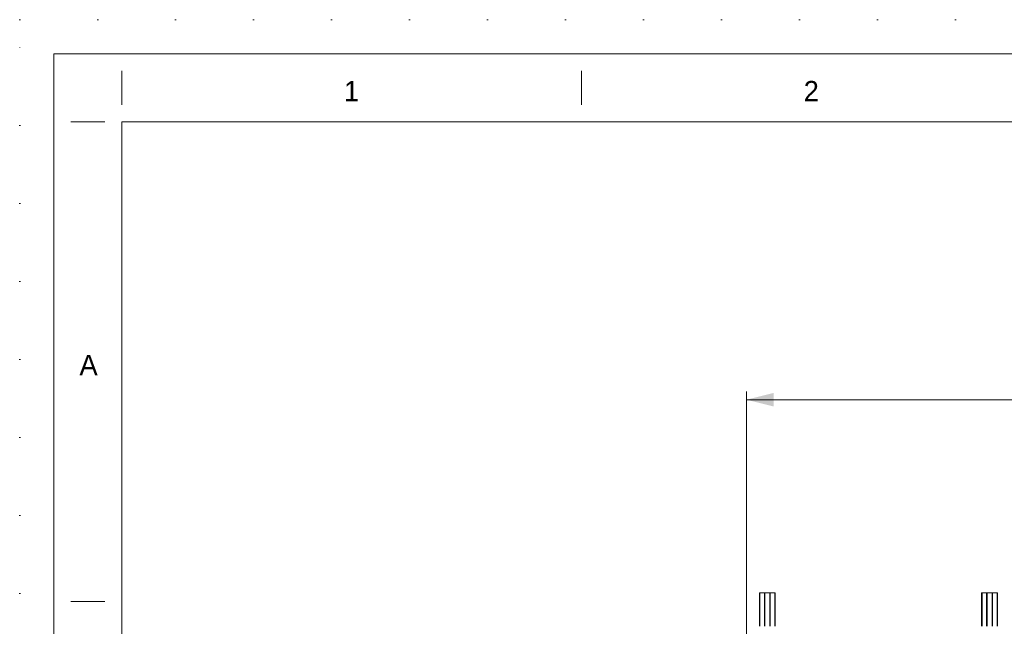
# Model space of a CAD drawing. Header units: millimetres. Extents: x 53746 to 116821, y -810352 to -765802.
# Tile 27 of 256: x 53746 to 64602, y -772488 to -765802. Entities that reach past the tile are written whole.
import ezdxf
from ezdxf.enums import TextEntityAlignment as Align

# ---------------------------------------------------------------- set-up
doc = ezdxf.new("R2010")
doc.units = ezdxf.units.MM
doc.header["$MEASUREMENT"] = 0
doc.linetypes.add('DGN Style 1', pattern=[859.776004, 1.430576, -858.345429])
doc.layers.add('Main Cradle Rails', color=7, linetype='Continuous', lineweight=0)
doc.layers.add('Side Slip Rails', color=7, linetype='Continuous', lineweight=0)
doc.styles.add('Style-ENGINEERING', font='ENGINEERING.shx')
doc.styles.add('Style-ENGINEERING_0', font='ENGINEERING.shx')
doc.dimstyles.new('MetricMM', dxfattribs={"dimtxt": 3, "dimasz": 3, "dimexe": 1.5, "dimexo": 1.5, "dimgap": 1.5, "dimtad": 1, "dimdec": 0, "dimzin": 7, "dimtxsty": 'Style-ENGINEERING_0', "dimcen": 0.09, "dimclrd": 1, "dimclre": 1, "dimclrt": 7, "dimadec": 0, "dimazin": 3, "dimtfac": 1, "dimtdec": 0, "dimtofl": 0, "dimtmove": 0, "dimatfit": 3, "dimfxl": 1, "dimtzin": 7, "dimlwd": -1, "dimlwe": 0, "dimarcsym": 0})

# ---------------------------------------------------------------- blocks, each defined once
blk = doc.blocks.new('*U66')
for p, q in [((-405.55, 284.53), (-405.55, 289.53)), ((-337.96, 284.53), (-337.96, 289.53)), ((-408.05, 282.03), (-413.05, 282.03)), ((-408.05, 211.53), (-413.05, 211.53))]:
    blk.add_line(p, q)
at = {"color": 7, "linetype": 'Continuous', "lineweight": 0, "flags": 128}
blk.add_lwpolyline([(-415.55, 292.03), (415.45, 292.03), (415.45, -291.97), (-415.55, -291.97), (-415.55, 292.03)], close=True, dxfattribs=at)
at = {"color": 7, "linetype": 'Continuous', "lineweight": 13, "flags": 128}
blk.add_lwpolyline([(-405.55, 282.03), (405.45, 282.03), (405.45, -281.97), (-405.55, -281.97), (-405.55, 282.03)], close=True, dxfattribs=at)
at = {"char_height": 3, "attachment_point": 5, "line_spacing_factor": 1.2, "style": 'Style-ENGINEERING'}
for s, insert in [('1', (-371.76, 286.53)), ('2', (-304.17, 286.53)), ('A', (-410.42, 246.28))]:
    blk.add_mtext(s, dxfattribs=dict(at, insert=insert))
blk = doc.blocks.new('*D68')
at = {"color": 1, "linetype": 'Continuous', "lineweight": 0, "transparency": 16777216}
for p, q in [((-23523, 14689), (-23523, 18177)), ((-2483, 14689), (-2483, 18177))]:
    blk.add_line(p, q, dxfattribs=at)
at = {"color": 1, "linetype": 'Continuous', "transparency": 16777216}
blk.add_line((-23523, 18087), (-2483, 18087), dxfattribs=at)
at = {"color": 1, "linetype": 'Continuous', "lineweight": 0, "transparency": 16777216}
blk.add_solid([(-23223, 18012), (-23523, 18087), (-23223, 18162)], dxfattribs=at)
at = {"color": 1, "linetype": 'Continuous', "lineweight": 0, "transparency": 16777216, "extrusion": (0, 0, -1)}
blk.add_solid([(2783, 18162), (2483, 18087), (2783, 18012)], dxfattribs=at)
at = {"layer": 'Defpoints', "color": 7, "linetype": 'Continuous', "lineweight": 0, "transparency": 16777216}
for p in [(-13003, 18087), (-2483, 18087), (-23523, 14539), (-2483, 14539)]:
    blk.add_point(p, dxfattribs=at)
at = {"color": 7, "linetype": 'Continuous', "lineweight": 0, "transparency": 16777216, "style": 'Style-ENGINEERING'}
blk.add_text('FWD SLIP CRADLE', height=300, dxfattribs=at).set_placement((-15123, 18387), align=Align.MIDDLE_LEFT)
blk = doc.blocks.new('*U57')
at = {"color": 7, "linetype": 'DGN Style 1', "lineweight": 0, "flags": 128}
blk.add_lwpolyline([(-31537.5, 22275), (31537.5, 22275), (31537.5, -22275), (-31537.5, -22275), (-31537.5, 22275)], close=True, dxfattribs=at)
at = {"layer": 'Side Slip Rails', "color": 7, "linetype": 'Continuous', "lineweight": 0}
for p, q in [((-23381.6, 15589.3), (-23381.6, 15957)), ((-23377, 15589.3), (-23377, 15957)), ((-23326.6, 15589.3), (-23326.6, 15957)), ((-23321.6, 15589.3), (-23321.6, 15957)), ((-23266.6, 15589.3), (-23266.6, 15957)), ((-23261.6, 15589.3), (-23261.6, 15957)), ((-23211.3, 15589.3), (-23211.3, 15957)), ((-23206.6, 15589.3), (-23206.6, 15957)), ((-20931.6, 15957), (-20931.6, 15589.3)), ((-20927, 15957), (-20927, 15589.3)), ((-20876.6, 15957), (-20876.6, 15589.3)), ((-20871.6, 15957), (-20871.6, 15589.3)), ((-20816.6, 15957), (-20816.6, 15589.3)), ((-20811.6, 15957), (-20811.6, 15589.3)), ((-20761.3, 15957), (-20761.3, 15589.3)), ((-20756.6, 15957), (-20756.6, 15589.3))]:
    blk.add_line(p, q, dxfattribs=at)
at = {"layer": 'Side Slip Rails', "color": 7, "linetype": 'Continuous', "lineweight": 0, "flags": 128}
for points in [[(-23326.6, 15957), (-23377, 15957), (-23378.8, 15957), (-23380.3, 15957), (-23381.3, 15957), (-23381.6, 15957), (-23381.6, 15957)], [(-23261.6, 15957), (-23261.6, 15957), (-23262, 15957), (-23263.1, 15957), (-23264.7, 15957), (-23266.6, 15957), (-23321.6, 15957), (-23323.6, 15957), (-23325.2, 15957), (-23326.3, 15957), (-23326.6, 15957), (-23326.6, 15957)], [(-23206.6, 15957), (-23206.6, 15957), (-23207, 15957), (-23208, 15957), (-23209.5, 15957), (-23211.3, 15957), (-23261.6, 15957)], [(-20931.6, 15957), (-20931.6, 15957), (-20931.3, 15957), (-20930.3, 15957), (-20928.8, 15957), (-20927, 15957), (-20876.6, 15957)], [(-20876.6, 15957), (-20876.6, 15957), (-20876.3, 15957), (-20875.2, 15957), (-20873.6, 15957), (-20871.6, 15957), (-20816.6, 15957), (-20814.7, 15957), (-20813.1, 15957), (-20812, 15957), (-20811.6, 15957), (-20811.6, 15957)], [(-20811.6, 15957), (-20761.3, 15957), (-20759.5, 15957), (-20758, 15957), (-20757, 15957), (-20756.6, 15957), (-20756.6, 15957)]]:
    blk.add_lwpolyline(points, dxfattribs=at)
at = {"xscale": 74.99999999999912, "yscale": 74.99999999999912, "zscale": 74.99999999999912}
blk.add_blockref('*U66', (3.5, -2.2), dxfattribs=at)
at = {"color": 1, "linetype": 'Continuous'}
dim = blk.add_linear_dim(base=(-2482.8, 18086.8), p1=(-23523.2, 14539.2), p2=(-2482.8, 14539.2), text='\\FSTANDARD;FWD SLIP CRADLE', dimstyle='MetricMM', override={"dimtxt": 300, "dimasz": 300, "dimexe": 90, "dimexo": 150, "dimgap": 150}, dxfattribs=at)
dim.commit()
dim.dimension.update_dxf_attribs({"geometry": '*D68', "text_midpoint": (-13003, 18086.8)})

msp = doc.modelspace()

# ---------------------------------------------------------------- block references
at = {"layer": 'Main Cradle Rails', "color": 7, "linetype": 'Continuous', "lineweight": 0}
msp.add_blockref('*U57', (85283.05, -788076.95), dxfattribs=at)

doc.saveas('drawing.dxf')
